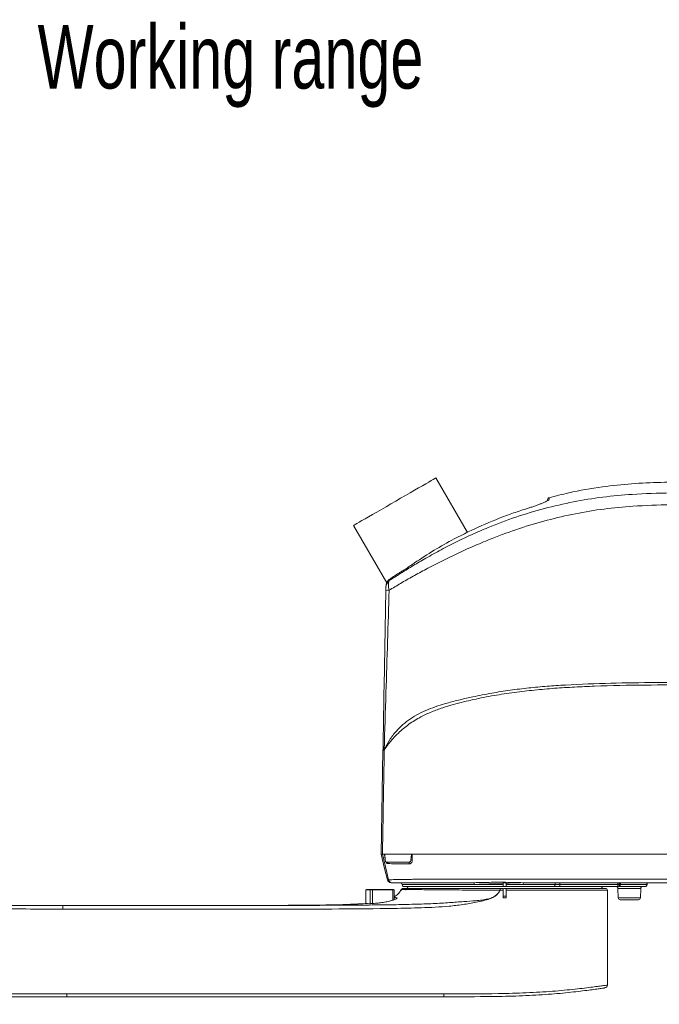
# Paper-space layout '图纸2' of a CAD drawing. Header units: millimetres. Extents: x 75 to 227, y 54 to 171.
# Tile 5 of 6: x 132 to 180, y 97 to 171. Entities that reach past the tile are written whole.
import ezdxf

# ---------------------------------------------------------------- set-up
doc = ezdxf.new("R2010")
doc.units = ezdxf.units.MM
doc.layers.add('图框', color=7, linetype='Continuous')
doc.styles.add('SLDTEXTSTYLE0', font='TXT', dxfattribs={"width": 0.7})

psp = doc.layouts.new('图纸2')

# ---------------------------------------------------------------- linework, layer by layer
at = {"color": 7, "linetype": 'Continuous', "lineweight": 15}
for p, q in [((165.1527, 132.6345), (162.7846, 136.7361)), ((171.2027, 135.0419), (171.2102, 135.0489)), ((156.5987, 133.1647), (159.0881, 128.8529)), ((159.2898, 129.1112), (159.2839, 129.0204)), ((159.0221, 128.4941), (159.0237, 128.5884)), ((158.6724, 108.4617), (158.809, 116.2874)), ((158.9039, 108.4617), (158.7669, 108.4617)), ((158.9849, 107.9597), (158.9803, 108.0002)), ((159.5074, 107.8617), (159.3859, 107.8617)), ((157.5724, 105.8189), (157.5295, 105.776)), ((157.5724, 105.8189), (157.8899, 105.8189)), ((157.8899, 105.8189), (157.8484, 105.776)), ((157.8899, 105.8189), (158.0127, 105.8189)), ((158.0127, 105.8189), (158.0238, 105.776)), ((158.0127, 105.8189), (159.5308, 105.8189)), ((159.5308, 105.8189), (159.5419, 105.776)), ((159.5308, 105.8189), (159.6049, 105.8189)), ((159.6478, 105.776), (159.6049, 105.8189)), ((160.1338, 105.7263), (160.2042, 105.8196)), ((160.2613, 105.8177), (160.2042, 105.8196)), ((160.2042, 105.8196), (160.2103, 105.8193)), ((160.2438, 106.1903), (160.2438, 106.176)), ((167.851, 106.0331), (160.3867, 106.0331)), ((167.6116, 105.8903), (167.851, 105.8903)), ((168.0653, 106.3188), (167.851, 106.3188)), ((167.851, 106.2385), (167.851, 106.176)), ((167.851, 106.0331), (168.0653, 106.0331)), ((168.0653, 106.176), (168.0653, 106.2327)), ((168.0653, 106.176), (171.7379, 106.176)), ((171.6679, 106.0331), (168.0653, 106.0331)), ((175.5295, 105.8903), (168.0653, 105.8903)), ((172.0879, 106.0331), (171.6679, 106.0331)), ((171.7379, 106.176), (171.7379, 106.1903)), ((171.7379, 106.176), (172.0879, 106.176)), ((172.0879, 106.1903), (172.0879, 106.3188)), ((172.0879, 106.1903), (172.0879, 106.176)), ((176.4661, 106.1903), (172.0879, 106.1903)), ((172.0879, 106.0331), (172.0879, 106.176)), ((172.0879, 106.176), (176.4653, 106.176)), ((176.4653, 106.0331), (172.0879, 106.0331)), ((175.2401, 105.8903), (175.2402, 105.894)), ((176.4556, 106.0331), (176.4653, 106.0331)), ((176.4653, 106.176), (176.4661, 106.1903)), ((176.4653, 106.0331), (176.4653, 106.176)), ((176.4653, 105.894), (176.4842, 105.1723)), ((176.4661, 106.1903), (176.4661, 106.3188)), ((176.5353, 106.0331), (176.5137, 106.0331)), ((178.5108, 106.0331), (176.5353, 106.0331)), ((176.6079, 106.1679), (176.6161, 106.3132)), ((178.1534, 105.1723), (178.1723, 105.894)), ((178.6536, 106.1723), (178.6538, 106.1795)), ((157.5295, 105.776), (157.5295, 104.7446)), ((157.5295, 105.776), (157.8484, 105.776)), ((158.0238, 105.776), (157.8484, 105.776)), ((158.0238, 105.776), (159.5419, 105.776)), ((159.6478, 105.776), (159.5419, 105.776)), ((159.6478, 105.0489), (159.6478, 105.776)), ((159.853, 105.1624), (159.853, 105.1824)), ((159.8605, 105.1753), (159.853, 105.1793)), ((167.6063, 105.7488), (167.851, 105.7487)), ((167.851, 105.176), (167.851, 105.7487)), ((167.851, 105.7474), (167.851, 105.176)), ((168.0654, 105.176), (167.851, 105.176)), ((167.851, 105.176), (168.0653, 105.176)), ((168.0653, 105.7487), (168.0653, 105.176)), ((168.0653, 105.176), (168.0653, 105.7474)), ((175.6724, 105.7474), (175.6724, 98.6247)), ((138.1724, 104.6001), (134.7393, 104.6002)), ((155.2686, 104.6586), (157.4581, 104.7456)), ((178.0106, 105.0331), (176.627, 105.0331)), ((163.3829, 97.7474), (163.8843, 97.7475)), ((169.2243, 97.8174), (169.2243, 97.7918)), ((170.661, 97.8904), (170.661, 97.8651)), ((171.621, 97.9605), (171.621, 97.935))]:
    psp.add_line(p, q, dxfattribs=at)
at = {"color": 8, "linetype": 'Continuous', "lineweight": 15}
for p, q in [((160.2438, 106.176), (167.851, 106.176)), ((167.9581, 105.894), (167.9006, 105.894)), ((175.2402, 105.894), (167.9581, 105.894)), ((178.1723, 105.894), (176.4653, 105.894)), ((176.6514, 106.1723), (178.6536, 106.1723)), ((157.8484, 104.7417), (157.8484, 105.776)), ((158.0238, 104.7514), (158.0238, 105.776)), ((159.5419, 105.776), (159.5419, 105.0121)), ((167.851, 105.3151), (168.0657, 105.3151)), ((176.4842, 105.1723), (177.3188, 105.1723)), ((177.3188, 105.1723), (178.1534, 105.1723)), ((163.3829, 97.7474), (163.8766, 97.75))]:
    psp.add_line(p, q, dxfattribs=at)
at = {"color": 7, "linetype": 'Continuous', "lineweight": 15, "flags": 128}
for points in [[(162.7846, 136.7361), (162.7846, 136.7361), (162.7611, 136.7225), (162.6944, 136.684), (162.5857, 136.6212), (162.4363, 136.535), (162.2483, 136.4265), (162.0245, 136.2972), (161.768, 136.1491), (161.4822, 135.9842), (161.1714, 135.8047), (160.8398, 135.6132), (160.492, 135.4125), (160.1331, 135.2052), (159.7679, 134.9944), (159.4017, 134.7829), (159.0395, 134.5738)], [(159.0395, 134.5738), (158.6865, 134.37), (158.3476, 134.1744), (158.0276, 133.9896), (157.7309, 133.8183), (157.4617, 133.6629), (157.2239, 133.5256), (157.0207, 133.4083), (156.855, 133.3126), (156.7291, 133.2399), (156.6448, 133.1913), (156.6033, 133.1673), (156.5987, 133.1647)], [(159.1394, 106.5372), (158.9312, 107.3952), (158.6724, 108.4617)], [(158.7669, 108.4617), (159.1016, 107.0736), (159.2298, 106.5418)], [(165.6635, 106.1903), (165.6627, 106.2154), (165.6605, 106.2395), (165.657, 106.2617), (165.6523, 106.2812), (165.6465, 106.2972), (165.6398, 106.3091), (165.6327, 106.3164), (165.6252, 106.3188)], [(171.6679, 106.0331), (171.6816, 106.0359), (171.6947, 106.044), (171.7068, 106.0572), (171.7174, 106.075), (171.7261, 106.0966), (171.7326, 106.1213), (171.7366, 106.1481), (171.7379, 106.176)], [(171.7379, 106.1903), (171.7391, 106.2154), (171.7427, 106.2395), (171.7485, 106.2617), (171.7564, 106.2812), (171.7659, 106.2972), (171.7768, 106.3091), (171.7886, 106.3164), (171.8009, 106.3188)], [(176.5468, 106.1944), (176.5486, 106.2189), (176.5529, 106.2423), (176.5597, 106.2638), (176.5687, 106.2826), (176.5796, 106.298), (176.5919, 106.3095), (176.6052, 106.3165), (176.619, 106.3188)], [(134.7392, 104.6046), (145.5609, 104.6053), (145.9393, 104.6053)]]:
    psp.add_lwpolyline(points, dxfattribs=at)
at = {"color": 8, "linetype": 'Continuous', "lineweight": 15, "flags": 128}
psp.add_lwpolyline([(176.6079, 106.1679), (176.6079, 106.1679), (176.6042, 106.1681), (176.5935, 106.1687), (176.5765, 106.1697), (176.554, 106.171), (176.527, 106.1725), (176.4969, 106.1742), (176.4653, 106.176)], dxfattribs=at)
at = {"color": 7, "linetype": 'Continuous', "lineweight": 15}
for centre, radius, start, end in [((171.3242, 135.1246), 0.1429, 106.408947, 180), ((159.7105, 128.4799), 0.6886, 128.285699, 178.820989), ((159.1874, 125.7303), 2.5608, 88.146545, 93.782447), ((159.0622, 107.7371), 0.125, 5.538455, 85.354644), ((160.6333, 107.7365), 0.1601, 359.923768, 44.928657), ((160.9767, 106.7435), 1.2616, 88.429317, 93.728172), ((159.4171, 106.6046), 0.2857, 193.639777, 270.000004), ((159.4863, 106.5774), 0.259, 187.899478, 266.825646), ((160.1153, 106.1903), 0.1286, 359.864131, 90.000004), ((160.3867, 106.176), 0.1429, 180, 270), ((160.3867, 105.7474), 0.1429, 0, 90), ((160.5332, 105.8903), 0.1429, 1.5, 90), ((169.5401, 106.2214), 0.1987, 150.625742, 189.006081), ((175.383, 105.8903), 0.1429, 90, 178.5), ((175.5295, 105.7474), 0.1429, 0.000149, 90), ((176.3225, 105.8903), 0.1429, 1.5, 90), ((176.4652, 106.176), 0.1429, 270, 356.754746), ((176.5209, 106.1631), 0.1308, 276.313575, 4.004951), ((178.3151, 105.8903), 0.1429, 90, 178.5), ((178.5108, 106.176), 0.1429, 270, 358.5), ((178.7886, 106.1761), 0.1428, 90.020088, 178.522803), ((178.7966, 106.176), 0.1429, 90.000004, 178.570751), ((176.627, 105.176), 0.1429, 181.5, 270), ((178.0106, 105.176), 0.1429, 270, 358.5), ((62.5505, 104.4028), 72.189, 359.949055, 0.160109), ((175.4581, 98.6247), 0.2143, 278.403886, 359.997113), ((128.4572, 97.9054), 6.5987, 358.62835, 0.449114)]:
    psp.add_arc(centre, radius, start, end, dxfattribs=at)
at = {"color": 8, "linetype": 'Continuous', "lineweight": 15}
for centre, radius, start, end in [((171.3239, 134.9837), 0.1427, 104.501442, 151.080589), ((165.6476, 97.9142), 2.2717, 178.838977, 184.11947)]:
    psp.add_arc(centre, radius, start, end, dxfattribs=at)
at = {"color": 7, "linetype": 'Continuous', "lineweight": 15}
for points, knots in [([(205.8604, 130.3967), (205.6452, 130.5337), (204.8739, 131.0251), (203.498, 131.7818), (201.7174, 132.6539), (199.8682, 133.4379), (197.9378, 134.1404), (195.942, 134.7421), (193.9383, 135.2296), (191.9868, 135.605), (190.0453, 135.8956), (188.0819, 136.1154), (186.0513, 136.274), (183.986, 136.374), (181.8643, 136.4232), (179.6931, 136.4207), (177.493, 136.3184), (175.1761, 136.0692), (173.099, 135.725), (171.7796, 135.3707), (171.2895, 135.239)], [0, 0, 0, 0, 0.0213995, 0.0767373, 0.1316269, 0.1877208, 0.2451864, 0.3039193, 0.3625457, 0.4181394, 0.4706202, 0.5272323, 0.5838801, 0.6415019, 0.7007095, 0.7619434, 0.823659, 0.8854106, 0.9574283, 1, 1, 1, 1]), ([(159.2839, 129.0204), (159.5523, 129.1943), (160.0901, 129.5427), (160.968, 130.0846), (161.9468, 130.663), (163.0361, 131.269), (164.2317, 131.8884), (165.4592, 132.4751), (166.9733, 133.1352), (168.7924, 133.8147), (170.93, 134.4555), (173.1078, 134.9558), (175.3111, 135.3156), (177.7498, 135.539), (180.4169, 135.628), (183.309, 135.5957), (186.1993, 135.4143), (189.0756, 135.0852), (191.9252, 134.6016), (194.5303, 134.0132), (196.889, 133.3347), (199.0023, 132.5874), (201.0693, 131.7168), (203.0767, 130.7224), (204.9403, 129.6484), (206.6584, 128.5043), (208.2305, 127.3035), (209.7157, 126.0029), (210.9892, 124.7151), (212.0655, 123.4716), (212.8729, 122.4191), (213.5312, 121.4726), (214.0449, 120.6316), (214.4256, 119.858), (214.6343, 119.2806), (214.7094, 118.9459), (214.733, 118.7914), (214.7437, 118.6875), (214.747, 118.6114), (214.7466, 118.5704), (214.7465, 118.5629)], [0, 0, 0, 0, 0.0177119, 0.035474, 0.0532045, 0.0745225, 0.0959094, 0.1173324, 0.1386998, 0.1734671, 0.2083502, 0.2432766, 0.2781669, 0.3129404, 0.3580203, 0.4032321, 0.4484954, 0.4937404, 0.5389098, 0.5839613, 0.6189161, 0.6539697, 0.6890461, 0.7240793, 0.7590169, 0.789927, 0.8209153, 0.851875, 0.882746, 0.9063646, 0.9299712, 0.9464096, 0.962871, 0.9792804, 0.9904764, 0.9946652, 0.9964331, 0.9980773, 0.9996495, 1, 1, 1, 1]), ([(214.7465, 118.5629), (214.7462, 118.5722), (214.7442, 118.647), (214.7161, 118.8391), (214.6017, 119.1915), (214.3392, 119.7212), (213.9099, 120.4196), (213.3435, 121.1989), (212.6271, 122.0839), (211.7473, 123.0658), (210.6065, 124.2287), (209.3034, 125.4521), (207.8161, 126.6962), (206.2569, 127.8574), (204.5609, 128.9653), (202.7255, 130.0021), (200.7545, 130.9623), (198.7267, 131.8031), (196.655, 132.525), (194.3376, 133.1811), (191.7732, 133.7501), (188.9636, 134.218), (186.1285, 134.5352), (183.2798, 134.7086), (180.4297, 134.7365), (177.8078, 134.6489), (175.4181, 134.4267), (173.2678, 134.069), (171.1419, 133.5769), (169.0526, 132.9554), (167.2519, 132.2979), (165.7257, 131.6615), (164.4599, 131.0926), (163.2246, 130.4959), (162.0879, 129.908), (161.0571, 129.3416), (160.1235, 128.806), (159.5543, 128.4616), (159.2702, 128.2897)], [0, 0, 0, 0, 0.0004402, 0.0035401, 0.0093615, 0.0204551, 0.0371719, 0.0539469, 0.0706922, 0.0946163, 0.1185597, 0.1492077, 0.179927, 0.2106612, 0.2413295, 0.2758423, 0.3104468, 0.3450906, 0.379711, 0.4142375, 0.4590365, 0.5039498, 0.5489368, 0.5939421, 0.6388972, 0.6837243, 0.7179841, 0.7523495, 0.7867608, 0.8211441, 0.855419, 0.8774256, 0.8994908, 0.9215149, 0.9434653, 0.9623038, 0.9811792, 1, 1, 1, 1]), ([(171.2282, 135.0606), (171.2208, 135.0548), (171.1931, 135.0332), (171.0965, 134.9816), (170.941, 134.9079), (170.7433, 134.8242), (170.5144, 134.7349), (170.2613, 134.6427), (169.9909, 134.5498), (169.8041, 134.4903), (169.7107, 134.4606)], [0, 0, 0, 0, 0.04810634, 0.17994031, 0.31645538, 0.45300402, 0.58974646, 0.72650188, 0.86325641, 1, 1, 1, 1]), ([(171.1814, 135.0576), (171.1814, 135.0688), (171.1814, 135.1174), (171.1814, 135.1215), (171.1814, 135.1245)], [0, 0, 0, 0, 0.2304697, 1, 1, 1, 1]), ([(171.2042, 135.0544), (171.2039, 135.0539), (171.2035, 135.053), (171.1902, 135.044), (171.1848, 135.0404)], [0, 0, 0, 0, 0.59602, 1, 1, 1, 1]), ([(169.7107, 134.4606), (169.6198, 134.4319), (169.1657, 134.2886), (167.9913, 133.8881), (166.2157, 133.1806), (164.3166, 132.2582), (162.6351, 131.3146), (161.6665, 130.6714), (161.1822, 130.3498)], [0, 0, 0, 0, 0.0300707, 0.1503688, 0.3916893, 0.6329984, 0.8165068, 1, 1, 1, 1]), ([(161.1822, 130.3498), (161.1131, 130.3023), (160.9349, 130.18), (160.6427, 129.9848), (160.4346, 129.8542), (160.3286, 129.7877)], [0, 0, 0, 0, 0.2369309, 0.6113293, 1, 1, 1, 1]), ([(160.3286, 129.7877), (160.2574, 129.7437), (159.9071, 129.5273), (159.5636, 129.2958), (159.2898, 129.1112)], [0, 0, 0, 0, 0.2031015, 1, 1, 1, 1]), ([(159.2898, 129.1112), (159.2822, 129.1057), (159.2258, 129.0645), (159.1331, 128.9654), (159.0434, 128.789), (159.0303, 128.6553), (159.0237, 128.5884)], [0, 0, 0, 0, 0.0489034, 0.3637241, 0.6819981, 1, 1, 1, 1]), ([(159.2839, 129.0204), (159.2662, 128.9823), (159.2314, 128.9072), (159.2138, 128.7323), (159.2231, 128.5247), (159.2548, 128.3664), (159.2702, 128.2897)], [0, 0, 0, 0, 0.24764554, 0.48741738, 0.75151417, 1, 1, 1, 1]), ([(158.8096, 116.3243), (158.8345, 117.7478), (158.8817, 120.453), (158.9513, 124.4401), (158.996, 127.0037), (159.0184, 128.2855)], [0, 0, 0, 0, 0.3570455, 0.6785225, 1, 1, 1, 1]), ([(159.2702, 128.2897), (159.2317, 127.0082), (159.1546, 124.445), (159.0292, 120.4585), (158.9454, 117.7533), (158.9012, 116.3298)], [0, 0, 0, 0, 0.3214492, 0.64292, 1, 1, 1, 1]), ([(159.0184, 128.2855), (159.0189, 128.3102), (159.0197, 128.3599), (159.0208, 128.4242), (159.0217, 128.4722), (159.0219, 128.4866), (159.0221, 128.4941)], [0, 0, 0, 0, 0.2552279, 0.511904, 0.7453192, 1, 1, 1, 1]), ([(159.0214, 128.458), (159.0215, 128.4601), (159.0215, 128.4646), (159.0221, 128.497), (159.0226, 128.5262), (159.0228, 128.5386), (159.0228, 128.5388)], [0, 0, 0, 0, 0.34780691, 0.74746859, 0.99564507, 1, 1, 1, 1]), ([(158.9013, 116.3288), (159.0266, 116.569), (159.2802, 117.0556), (159.7606, 117.682), (160.2972, 118.2106), (160.8662, 118.6428), (161.5034, 119.0197), (162.1906, 119.3384), (162.9004, 119.5992), (163.7078, 119.8441), (164.5911, 120.0665), (165.713, 120.3197), (166.9644, 120.5684), (168.3658, 120.7913), (169.7536, 120.9593), (171.1357, 121.0851), (173.1885, 121.2228), (175.9099, 121.3235), (179.3027, 121.37), (182.6919, 121.3629), (186.0642, 121.3134), (189.4179, 121.23), (192.7504, 121.1127), (196.082, 120.9583), (199.2917, 120.7741), (202.3861, 120.5343), (204.6825, 120.3101), (206.3064, 120.1276), (207.2601, 120.0132), (208.2266, 119.8925), (209.2186, 119.764), (210.034, 119.6595), (210.7017, 119.5609), (211.199, 119.4588), (211.7149, 119.3535), (212.2115, 119.2429), (212.7257, 119.1211), (213.2464, 118.9878), (213.7563, 118.8462), (214.2181, 118.709), (214.4723, 118.6319), (214.5998, 118.5932)], [0, 0, 0, 0, 0.0167861, 0.0340048, 0.0475631, 0.0613922, 0.075171, 0.0889396, 0.1024684, 0.1151286, 0.1327195, 0.1490747, 0.1735446, 0.1972686, 0.2207978, 0.244146, 0.2673388, 0.324662, 0.3815853, 0.4386219, 0.4957446, 0.5518338, 0.6079847, 0.6641126, 0.7202911, 0.7704079, 0.8210414, 0.8371488, 0.8533997, 0.8699041, 0.8868308, 0.9046269, 0.9123366, 0.92196, 0.9314995, 0.9411081, 0.9508021, 0.9628912, 0.9750899, 0.9875056, 1, 1, 1, 1]), ([(214.5998, 118.5932), (214.4714, 118.607), (214.215, 118.6345), (213.7469, 118.6814), (213.2268, 118.7392), (212.6925, 118.8037), (212.1623, 118.8724), (211.6491, 118.9413), (211.1166, 119.018), (210.6082, 119.0842), (209.971, 119.2039), (209.2209, 119.3459), (208.3164, 119.4993), (207.4316, 119.6366), (206.0789, 119.8285), (204.2547, 120.0543), (201.9568, 120.2882), (198.9227, 120.5406), (195.1423, 120.7856), (190.6126, 120.9911), (186.3252, 121.1176), (182.2841, 121.1792), (178.4919, 121.1803), (175.467, 121.1248), (173.2057, 121.0245), (171.7012, 120.93), (170.1892, 120.8), (168.6712, 120.6244), (167.1398, 120.3926), (165.8705, 120.1418), (164.8531, 119.9036), (164.0784, 119.7051), (163.2715, 119.4641), (162.4503, 119.1629), (161.5829, 118.7609), (160.7277, 118.2348), (160.049, 117.6647), (159.5562, 117.1512), (159.1992, 116.7208), (159.0017, 116.4321), (158.9028, 116.2877)], [0, 0, 0, 0, 0.0125211, 0.0250029, 0.0373505, 0.0496583, 0.0595645, 0.0693991, 0.0791659, 0.0890105, 0.0965715, 0.1128526, 0.1284168, 0.1436308, 0.1586305, 0.1981041, 0.2371057, 0.2758568, 0.3524299, 0.4289492, 0.5054219, 0.5695106, 0.6334819, 0.6973353, 0.7225997, 0.7480325, 0.773627, 0.799406, 0.8253979, 0.8520961, 0.8650032, 0.8785738, 0.8929812, 0.9084412, 0.9244031, 0.9443864, 0.9644258, 0.9762119, 0.9880955, 1, 1, 1, 1]), ([(158.9028, 116.2878), (158.8907, 115.5658), (158.8665, 114.1218), (158.8296, 111.9557), (158.7972, 110.069), (158.7771, 108.9043), (158.7694, 108.4617)], [0, 0, 0, 0, 0.2767727, 0.553547, 0.8303228, 1, 1, 1, 1]), ([(158.809, 116.2874), (158.809, 116.2889), (158.8091, 116.292), (158.8092, 116.2966), (158.8092, 116.3012), (158.8093, 116.3058), (158.8094, 116.3104), (158.8095, 116.3166), (158.8096, 116.3212), (158.8096, 116.3243)], [0, 0, 0, 0, 0.1251064, 0.250157, 0.3752077, 0.5003208, 0.6253793, 0.7504413, 1, 1, 1, 1]), ([(158.9028, 116.2878), (158.8756, 116.288), (158.8213, 116.2883), (158.8131, 116.2877), (158.809, 116.2874)], [0, 0, 0, 0, 0.4999983, 1, 1, 1, 1]), ([(158.9012, 116.3291), (158.8747, 116.3284), (158.8217, 116.3271), (158.8136, 116.3248), (158.8096, 116.3236)], [0, 0, 0, 0, 0.499999, 1, 1, 1, 1]), ([(158.9012, 116.3284), (158.9012, 116.3284), (158.9012, 116.3255), (158.9015, 116.3207), (158.9017, 116.3142), (158.9019, 116.309), (158.9022, 116.3037), (158.9023, 116.2985), (158.9029, 116.2932), (158.9019, 116.2893), (158.9028, 116.2876), (158.9028, 116.2876)], [0, 0, 0, 0, 0.0002087, 0.2200574, 0.3488213, 0.4774477, 0.6059476, 0.734311, 0.8624959, 0.9997676, 1, 1, 1, 1]), ([(158.7694, 108.4617), (158.7348, 108.4617), (158.6807, 108.4617), (158.6746, 108.4617), (158.6724, 108.4617)], [0, 0, 0, 0, 0.6389877, 1, 1, 1, 1]), ([(158.7669, 108.4617), (158.733, 108.4617), (158.6804, 108.4617), (158.6745, 108.4617), (158.6724, 108.4617)], [0, 0, 0, 0, 0.64274101, 1, 1, 1, 1]), ([(210.4581, 108.4617), (209.6814, 108.4617), (208.1274, 108.4617), (205.7551, 108.4617), (203.3685, 108.4617), (200.9713, 108.4617), (198.5722, 108.4617), (194.8999, 108.4617), (189.9534, 108.4617), (183.7289, 108.4617), (178.3996, 108.4617), (173.9658, 108.4617), (170.8554, 108.4617), (168.1745, 108.4617), (166.293, 108.4617), (164.7838, 108.4617), (163.6519, 108.4617), (162.5429, 108.4617), (161.5076, 108.4617), (160.5687, 108.4617), (159.8102, 108.4617), (159.203, 108.4617), (158.9139, 108.4617), (158.7694, 108.4617)], [0, 0, 0, 0, 0.0451391, 0.0903101, 0.1356041, 0.1810041, 0.2264206, 0.2717233, 0.3893627, 0.5070134, 0.6246629, 0.6915438, 0.7584206, 0.8010286, 0.8436304, 0.8652826, 0.8870191, 0.9086503, 0.9301582, 0.9499826, 0.9697865, 0.9848968, 1, 1, 1, 1]), ([(158.9803, 108.0002), (158.975, 108.0949), (158.9684, 108.2119), (158.9493, 108.3404), (158.9394, 108.3901), (158.9301, 108.4244), (158.9207, 108.4468), (158.9134, 108.4575), (158.9077, 108.4614), (158.9048, 108.4616), (158.9039, 108.4617)], [0, 0, 0, 0, 0.5711624, 0.7058131, 0.7991853, 0.8890816, 0.9345745, 0.9679207, 0.9903904, 1, 1, 1, 1]), ([(160.9959, 108.4617), (160.7699, 108.4617), (160.3175, 108.4617), (159.7504, 108.4617), (159.2727, 108.4617), (159.0277, 108.4617), (158.9039, 108.4617)], [0, 0, 0, 0, 0.2770045, 0.5544699, 0.7749308, 1, 1, 1, 1]), ([(160.9959, 108.4617), (160.9942, 108.4615), (160.9903, 108.4609), (160.9834, 108.4554), (160.9694, 108.4351), (160.94, 108.3438), (160.9163, 108.1948), (160.9015, 108.0625), (160.8947, 108.0024)], [0, 0, 0, 0, 0.012132, 0.0278622, 0.0583637, 0.1722191, 0.6237754, 1, 1, 1, 1]), ([(160.9959, 108.4617), (160.9977, 108.4057), (161.0027, 108.2533), (161.008, 108.1009), (161.0113, 108.0046)], [0, 0, 0, 0, 0.36786827, 1, 1, 1, 1]), ([(198.2061, 108.4617), (196.7823, 108.4617), (193.9347, 108.4617), (189.4696, 108.4617), (184.8121, 108.4617), (180.2427, 108.4617), (175.9534, 108.4617), (172.4353, 108.4617), (169.409, 108.4617), (167.3787, 108.4617), (165.8515, 108.4617), (164.828, 108.4617), (163.8121, 108.4617), (162.8165, 108.4617), (161.8653, 108.4617), (161.2804, 108.4617), (160.9959, 108.4617)], [0, 0, 0, 0, 0.1141995, 0.2283983, 0.3579445, 0.4874925, 0.5946011, 0.7017076, 0.7694441, 0.837174, 0.864597, 0.8921481, 0.9196335, 0.9469629, 0.9741991, 1, 1, 1, 1]), ([(158.9849, 107.9597), (158.9855, 107.9567), (158.9892, 107.9389), (159.0001, 107.9087), (159.0218, 107.8782), (159.0446, 107.8635), (159.0592, 107.8622), (159.0643, 107.8617)], [0, 0, 0, 0, 0.0531038, 0.317095, 0.5834818, 0.8540035, 1, 1, 1, 1]), ([(159.0643, 107.8617), (159.1147, 107.8617), (159.2045, 107.8617), (159.3013, 107.8617), (159.3438, 107.8617)], [0, 0, 0, 0, 0.561973, 1, 1, 1, 1]), ([(159.0724, 107.8614), (159.073, 107.8615), (159.0807, 107.8628), (159.0888, 107.8571), (159.0856, 107.8596), (159.0854, 107.8597)], [0, 0, 0, 0, 0.0702821, 0.9593995, 1, 1, 1, 1]), ([(160.7934, 107.7363), (160.7155, 107.7368), (160.4818, 107.7384), (160.1134, 107.7413), (159.6375, 107.7455), (159.3544, 107.7478), (159.1866, 107.7492)], [0, 0, 0, 0, 0.1256718, 0.3772094, 0.6309, 1, 1, 1, 1]), ([(160.7467, 107.8496), (160.6673, 107.8507), (160.4292, 107.8541), (160.0509, 107.8588), (159.6614, 107.8614), (159.4388, 107.8616), (159.3438, 107.8617)], [0, 0, 0, 0, 0.1533052, 0.46013363, 0.769458, 1, 1, 1, 1]), ([(160.8947, 108.0024), (160.8911, 107.983), (160.8838, 107.9441), (160.8529, 107.8958), (160.8116, 107.8626), (160.774, 107.8503), (160.7523, 107.8497), (160.7467, 107.8496)], [0, 0, 0, 0, 0.23365169, 0.46758071, 0.69463426, 0.92143946, 1, 1, 1, 1]), ([(161.0113, 108.0046), (161.0099, 107.9739), (161.007, 107.9125), (160.9701, 107.8316), (160.9139, 107.7712), (160.8512, 107.7403), (160.8095, 107.7374), (160.7934, 107.7363)], [0, 0, 0, 0, 0.21687402, 0.43231542, 0.64645149, 0.86340527, 1, 1, 1, 1]), ([(159.2298, 106.5418), (159.386, 106.5438), (159.7015, 106.5478), (160.2274, 106.5577), (160.7276, 106.5661), (161.1754, 106.5727), (161.6577, 106.578), (162.1308, 106.5816), (162.8166, 106.5846), (163.7335, 106.5862), (164.9304, 106.5864), (166.1461, 106.5867), (167.6479, 106.5867), (169.4258, 106.5867), (172.2728, 106.5867), (175.9143, 106.5867), (178.8707, 106.5867), (180.349, 106.5867)], [0, 0, 0, 0, 0.0398109, 0.0804401, 0.1049003, 0.1293605, 0.1546969, 0.1800385, 0.1996259, 0.2534871, 0.3074321, 0.3626252, 0.4178346, 0.5099571, 0.6021263, 0.8010559, 1, 1, 1, 1]), ([(159.1394, 106.5372), (159.1417, 106.5369), (159.1468, 106.5364), (159.1811, 106.5383), (159.2168, 106.5409), (159.2298, 106.5418)], [0, 0, 0, 0, 0.3468851, 0.7610299, 1, 1, 1, 1]), ([(159.472, 106.3188), (159.464, 106.3188), (159.4423, 106.3188), (159.4214, 106.3188), (159.4184, 106.3188), (159.4171, 106.3188)], [0, 0, 0, 0, 0.239285, 0.6533524, 1, 1, 1, 1]), ([(165.6252, 106.3188), (165.6021, 106.3188), (165.2532, 106.3188), (164.5795, 106.3188), (163.6134, 106.3188), (162.8477, 106.3188), (162.1922, 106.3188), (161.6428, 106.3188), (161.0489, 106.3188), (160.4696, 106.3188), (159.9259, 106.3188), (159.6233, 106.3188), (159.472, 106.3188)], [0, 0, 0, 0, 0.0096064, 0.1448775, 0.2802015, 0.4151017, 0.4729106, 0.569924, 0.6672652, 0.7642005, 0.8820759, 1, 1, 1, 1]), ([(160.2606, 105.8185), (160.2502, 105.8128), (160.1865, 105.7777), (160.161, 105.7445), (160.1397, 105.7168)], [0, 0, 0, 0, 0.16322389, 1, 1, 1, 1]), ([(160.2043, 105.8196), (160.211, 105.83), (160.2222, 105.8474), (160.2433, 105.8608), (160.2626, 105.877), (160.2908, 105.8872), (160.3154, 105.8893), (160.3275, 105.8903)], [0, 0, 0, 0, 0.2457054, 0.4134075, 0.4999931, 0.7542665, 1, 1, 1, 1]), ([(160.2465, 105.8633), (160.2397, 105.8587), (160.222, 105.8466), (160.2145, 105.8293), (160.2098, 105.8186)], [0, 0, 0, 0, 0.3840281, 1, 1, 1, 1]), ([(160.3275, 105.8903), (160.3399, 105.8903), (160.3649, 105.8903), (160.5602, 105.8903), (160.8645, 105.8903), (161.2855, 105.8903), (161.8123, 105.8903), (162.4376, 105.8903), (163.1519, 105.8903), (163.9428, 105.8903), (164.7987, 105.8903), (165.7058, 105.8903), (166.6484, 105.8903), (167.2906, 105.8903), (167.611, 105.8903)], [0, 0, 0, 0, 0.0834177, 0.1673274, 0.2504547, 0.3336225, 0.4170189, 0.5000094, 0.5833816, 0.6668673, 0.7498292, 0.8334272, 0.9169162, 1, 1, 1, 1]), ([(165.6252, 106.3188), (165.8735, 106.3227), (166.3713, 106.3303), (167.1113, 106.3553), (167.8377, 106.3562), (168.5846, 106.3326), (169.0935, 106.3237), (169.367, 106.3188)], [0, 0, 0, 0, 0.202345, 0.4058349, 0.5931652, 0.7814227, 1, 1, 1, 1]), ([(167.851, 106.2385), (167.6064, 106.2406), (167.1149, 106.2448), (166.3816, 106.206), (165.9036, 106.1955), (165.6635, 106.1903)], [0, 0, 0, 0, 0.3301875, 0.6635471, 1, 1, 1, 1]), ([(167.6116, 105.8903), (167.6109, 105.8884), (167.6099, 105.8855), (167.6087, 105.8679), (167.6078, 105.8497), (167.6071, 105.827), (167.6064, 105.7941), (167.6063, 105.7666), (167.6063, 105.7488)], [0, 0, 0, 0, 0.2395869, 0.3684449, 0.4999966, 0.631555, 0.7604124, 1, 1, 1, 1]), ([(167.851, 106.2385), (167.851, 106.2531), (167.851, 106.2823), (167.851, 106.3066), (167.851, 106.3188)], [0, 0, 0, 0, 0.4996196, 1, 1, 1, 1]), ([(167.851, 106.176), (167.851, 106.1699), (167.851, 106.1478), (167.851, 106.1106), (167.851, 106.0712), (167.851, 106.0438), (167.851, 106.0339), (167.851, 106.0333), (167.851, 106.0331)], [0, 0, 0, 0, 0.08189586, 0.29651415, 0.51113466, 0.72577364, 0.94043028, 1, 1, 1, 1]), ([(167.851, 105.7487), (167.851, 105.7648), (167.851, 105.7969), (167.851, 105.8394), (167.851, 105.8714), (167.851, 105.888), (167.851, 105.8896), (167.851, 105.8903)], [0, 0, 0, 0, 0.2159235, 0.4318462, 0.6477768, 0.8637267, 1, 1, 1, 1]), ([(167.851, 105.8903), (167.851, 105.8887), (167.851, 105.8855), (167.851, 105.8609), (167.851, 105.8247), (167.851, 105.7845), (167.851, 105.7579), (167.851, 105.7474)], [0, 0, 0, 0, 0.21472257, 0.42944413, 0.64415359, 0.8588462, 1, 1, 1, 1]), ([(168.0653, 106.3188), (168.0653, 106.3072), (168.0653, 106.2838), (168.0653, 106.2521), (168.0653, 106.2352), (168.0653, 106.2327)], [0, 0, 0, 0, 0.4597953, 0.9195931, 1, 1, 1, 1]), ([(169.3439, 106.1903), (169.0746, 106.1974), (168.6504, 106.2085), (168.2218, 106.2262), (168.0653, 106.2327)], [0, 0, 0, 0, 0.6346814, 1, 1, 1, 1]), ([(168.0653, 106.0331), (168.0653, 106.0338), (168.0653, 106.0356), (168.0653, 106.0526), (168.0653, 106.0849), (168.0653, 106.1276), (168.0653, 106.1599), (168.0653, 106.1759), (168.0653, 106.176)], [0, 0, 0, 0, 0.140415, 0.3551358, 0.5698532, 0.7845489, 0.9992235, 1, 1, 1, 1]), ([(168.0653, 105.7474), (168.0653, 105.7635), (168.0653, 105.7956), (168.0653, 105.8384), (168.0653, 105.8707), (168.0653, 105.8879), (168.0653, 105.8896), (168.0653, 105.8903)], [0, 0, 0, 0, 0.2140531, 0.4281085, 0.6421716, 0.85626, 1, 1, 1, 1]), ([(168.0653, 105.8903), (168.0653, 105.8887), (168.0653, 105.8857), (168.0653, 105.8609), (168.0653, 105.8245), (168.0653, 105.7847), (168.0653, 105.7587), (168.0653, 105.7487)], [0, 0, 0, 0, 0.2171726, 0.4345135, 0.6498229, 0.8651088, 1, 1, 1, 1]), ([(171.7379, 106.1903), (171.5523, 106.1903), (171.1811, 106.1903), (170.5905, 106.1903), (169.9786, 106.1903), (169.5555, 106.1903), (169.3439, 106.1903)], [0, 0, 0, 0, 0.2465467, 0.4930915, 0.7465453, 1, 1, 1, 1]), ([(180.349, 106.3188), (178.5295, 106.3188), (175.8002, 106.3188), (172.1611, 106.3188), (170.3198, 106.3188), (169.3888, 106.3188), (169.367, 106.3188)], [0, 0, 0, 0, 0.4969845, 0.745521, 0.9940412, 1, 1, 1, 1]), ([(172.0879, 106.1903), (172.0071, 106.1903), (171.8844, 106.1903), (171.7752, 106.1903), (171.7379, 106.1903)], [0, 0, 0, 0, 0.6580703, 1, 1, 1, 1]), ([(176.5468, 106.1944), (176.5325, 106.1937), (176.5073, 106.1924), (176.4786, 106.1909), (176.4661, 106.1903)], [0, 0, 0, 0, 0.5647162, 1, 1, 1, 1]), ([(167.6063, 105.7488), (167.5622, 105.6739), (167.4741, 105.5241), (167.2855, 105.3414), (167.0656, 105.2011), (166.7449, 105.0686), (166.326, 104.9599), (165.652, 104.8124), (164.802, 104.664), (163.4296, 104.5074), (161.7032, 104.4236), (158.9391, 104.3641), (155.4825, 104.3394), (149.9517, 104.3267), (143.0372, 104.3317), (137.5054, 104.3363), (134.7395, 104.3387)], [0, 0, 0, 0, 0.007827, 0.0156498, 0.0234681, 0.0312887, 0.0469243, 0.0625325, 0.0937015, 0.1248996, 0.1874006, 0.2499095, 0.3749193, 0.4999337, 0.7499711, 1, 1, 1, 1]), ([(159.6478, 105.2035), (159.6519, 105.2028), (159.673, 105.1996), (159.7728, 105.19), (159.853, 105.1824)], [0, 0, 0, 0, 0.1966048, 1, 1, 1, 1]), ([(159.853, 105.1824), (159.8565, 105.1813), (159.8638, 105.1792), (159.8587, 105.1643), (159.8265, 105.1344), (159.7546, 105.0902), (159.688, 105.0619), (159.6546, 105.0477)], [0, 0, 0, 0, 0.12415791, 0.250675, 0.50013678, 0.74970831, 1, 1, 1, 1]), ([(175.6724, 105.7474), (175.6599, 105.7474), (175.635, 105.7474), (175.4336, 105.7475), (175.1164, 105.7475), (174.6761, 105.7476), (174.1238, 105.7476), (173.4681, 105.7477), (172.7189, 105.7479), (171.8907, 105.748), (170.9961, 105.7481), (170.05, 105.7483), (169.0679, 105.7485), (168.399, 105.7486), (168.0653, 105.7487)], [0, 0, 0, 0, 0.0834135, 0.1664069, 0.2500904, 0.3331678, 0.4163863, 0.4999784, 0.5829442, 0.6665351, 0.7497561, 0.8328294, 0.9165844, 1, 1, 1, 1]), ([(91.2349, 104.6046), (91.2459, 104.6046), (91.2679, 104.6046), (91.4456, 104.6046), (91.7269, 104.6046), (92.1183, 104.6046), (92.6121, 104.6046), (93.2028, 104.6046), (93.8822, 104.6046), (94.642, 104.6046), (95.4721, 104.6046), (96.3617, 104.6046), (97.2996, 104.6046), (98.3122, 104.6046), (99.3905, 104.6046), (100.511, 104.6046), (101.6394, 104.6046), (102.7555, 104.6046), (103.8837, 104.6046), (104.9165, 104.6046), (105.8797, 104.6046), (106.7709, 104.6046), (107.6598, 104.6046), (108.5466, 104.6046), (109.442, 104.6046), (110.6563, 104.6046), (112.2196, 104.6046), (114.1616, 104.6046), (116.1418, 104.6046), (118.1265, 104.6046), (120.0778, 104.6046), (122.0112, 104.6046), (123.9996, 104.6046), (126.0799, 104.6046), (128.2334, 104.6046), (130.3938, 104.6046), (132.5489, 104.6046), (134.001, 104.6046), (134.7392, 104.6046)], [0, 0, 0, 0, 0.0206736, 0.041366, 0.0620466, 0.0827119, 0.1034052, 0.1240926, 0.144752, 0.1654453, 0.186138, 0.2067914, 0.2274844, 0.2481831, 0.2713043, 0.2944854, 0.3170643, 0.3413442, 0.3644676, 0.3874939, 0.4056945, 0.4243706, 0.4428529, 0.4608511, 0.4793387, 0.4983167, 0.5360231, 0.5760232, 0.6183226, 0.6583161, 0.6985401, 0.7387439, 0.777609, 0.8212108, 0.8670741, 0.9104382, 0.9544665, 1, 1, 1, 1]), ([(134.7395, 104.3387), (132.8897, 104.3404), (129.1906, 104.344), (123.6434, 104.3502), (118.3947, 104.3564), (113.4473, 104.3623), (109.6711, 104.3664), (106.772, 104.369), (104.8246, 104.3706), (103.2961, 104.371), (102.3293, 104.3717), (101.8623, 104.3711), (101.6563, 104.3706), (101.5655, 104.3704)], [0, 0, 0, 0, 0.16683502, 0.33361794, 0.50034324, 0.64036649, 0.78029137, 0.84177414, 0.90322286, 0.95729649, 0.98116706, 0.99170167, 1, 1, 1, 1]), ([(140.8961, 104.6046), (140.7029, 104.6046), (139.6016, 104.6045), (137.5493, 104.6046), (135.6901, 104.6046), (134.7392, 104.6046)], [0, 0, 0, 0, 0.09411222, 0.53664882, 1, 1, 1, 1]), ([(157.4979, 104.7473), (157.4925, 104.7468), (157.2361, 104.7206), (156.726, 104.7018), (155.7419, 104.6626), (154.5351, 104.6412), (153.2439, 104.6264), (152.0627, 104.6183), (150.9494, 104.6131), (149.7271, 104.6094), (148.4069, 104.6071), (147.0027, 104.6057), (146.0519, 104.6053), (145.5609, 104.6051)], [0, 0, 0, 0, 0.0013972, 0.0671256, 0.130559, 0.2519581, 0.3683756, 0.4485547, 0.5388325, 0.6399701, 0.7512151, 0.8715251, 1, 1, 1, 1]), ([(157.7879, 104.7402), (157.6876, 104.7419), (157.5353, 104.7446), (157.5076, 104.7449), (157.4981, 104.745)], [0, 0, 0, 0, 0.65843936, 1, 1, 1, 1]), ([(158.1434, 104.7606), (158.1056, 104.7576), (158.0302, 104.7514), (157.9189, 104.7447), (157.8462, 104.7414), (157.8053, 104.7402), (157.7937, 104.7402), (157.7879, 104.7402)], [0, 0, 0, 0, 0.2497125, 0.4991571, 0.748484, 0.8740418, 1, 1, 1, 1]), ([(159.6546, 105.0477), (159.5345, 105.0068), (159.293, 104.9245), (158.915, 104.8519), (158.5314, 104.7971), (158.2728, 104.7728), (158.1434, 104.7606)], [0, 0, 0, 0, 0.24580651, 0.49439886, 0.74698055, 1, 1, 1, 1]), ([(163.3763, 97.9602), (164.748, 97.9594), (166.4688, 97.9584), (168.543, 98.0036), (169.584, 98.0402), (170.5933, 98.0919), (171.5542, 98.1579), (172.4481, 98.2347), (173.2586, 98.3169), (173.973, 98.3988), (174.5758, 98.4742), (175.0583, 98.5385), (175.4079, 98.587), (175.6307, 98.6187), (175.6585, 98.6227), (175.6724, 98.6247)], [0, 0, 0, 0, 0.2465181, 0.3092721, 0.3717849, 0.4347822, 0.4974274, 0.560099, 0.6230688, 0.6855808, 0.7485888, 0.8112007, 0.8738789, 0.9369727, 1, 1, 1, 1]), ([(163.8766, 97.75), (165.0855, 97.7491), (166.6364, 97.7478), (168.5315, 97.7902), (169.5483, 97.8267), (170.5331, 97.8785), (171.471, 97.9447), (172.3436, 98.0217), (173.1347, 98.1041), (173.8319, 98.1863), (174.42, 98.2619), (174.8906, 98.3263), (175.2316, 98.3749), (175.4488, 98.4067), (175.4759, 98.4107), (175.4894, 98.4127)], [0, 0, 0, 0, 0.2283324, 0.2929191, 0.3569954, 0.4215918, 0.4858264, 0.5500631, 0.6145686, 0.678563, 0.7430259, 0.8070514, 0.8711205, 0.9355983, 1, 1, 1, 1]), ([(102.1208, 97.1786), (102.2672, 97.2689), (102.5601, 97.4495), (103.225, 97.6222), (104.0631, 97.7586), (105.08, 97.8671), (106.4445, 97.9314), (108.1571, 97.9521), (110.9034, 97.9621), (114.3444, 97.9611), (118.9403, 97.96), (124.002, 97.9585), (129.5279, 97.9575), (133.213, 97.9572), (135.0557, 97.9571)], [0, 0, 0, 0, 0.0156681, 0.0313469, 0.0624986, 0.0936226, 0.1248224, 0.187286, 0.2497684, 0.3747476, 0.499736, 0.666456, 0.8332169, 1, 1, 1, 1]), ([(135.029, 97.7474), (132.9382, 97.7473), (128.6999, 97.7472), (123.4, 97.7471), (119.129, 97.7467), (115.9446, 97.7238), (113.5987, 97.7012), (112.3182, 97.6194), (112.0973, 97.6053)], [0, 0, 0, 0, 0.273494, 0.5544178, 0.6932936, 0.832163, 0.9710389, 1, 1, 1, 1]), ([(124.258, 97.7474), (126.0131, 97.7474), (129.6112, 97.7474), (133.2105, 97.7474), (135.054, 97.7474)], [0, 0, 0, 0, 0.4878183, 1, 1, 1, 1]), ([(135.054, 97.7474), (136.6098, 97.7474), (139.7487, 97.7474), (144.4707, 97.7474), (149.2109, 97.7474), (153.9508, 97.7474), (158.6719, 97.7474), (161.8186, 97.7474), (163.3829, 97.7474)], [0, 0, 0, 0, 0.1647406, 0.332363, 0.4999917, 0.6666735, 0.8342989, 1, 1, 1, 1]), ([(135.0557, 97.9571), (138.2027, 97.9571), (144.4969, 97.9571), (153.938, 97.9586), (160.2301, 97.9596), (163.3763, 97.9602)], [0, 0, 0, 0, 0.3333234, 0.6666487, 1, 1, 1, 1]), ([(163.3817, 97.751), (163.4677, 97.7499), (163.6398, 97.7478), (163.8119, 97.7476), (163.8979, 97.7474)], [0, 0, 0, 0, 0.50002, 1, 1, 1, 1])]:
    psp.add_open_spline(points, degree=3, knots=knots, dxfattribs=at)
at = {"color": 8, "linetype": 'Continuous', "lineweight": 15}
for points, knots in [([(171.2882, 135.1219), (171.2859, 135.1129), (171.2818, 135.0973), (171.2443, 135.0716), (171.2282, 135.0606)], [0, 0, 0, 0, 0.5718589, 1, 1, 1, 1]), ([(171.2879, 135.2451), (171.2879, 135.2501), (171.2879, 135.2694), (171.2881, 135.1847), (171.2882, 135.1219)], [0, 0, 0, 0, 0.2592719, 1, 1, 1, 1]), ([(158.9723, 108.0994), (158.9598, 108.1655), (158.937, 108.2862), (158.9142, 108.407), (158.9039, 108.4617)], [0, 0, 0, 0, 0.5467263, 1, 1, 1, 1]), ([(159.1866, 107.7492), (159.1685, 107.7524), (159.1322, 107.759), (159.0804, 107.8032), (159.0537, 107.8483), (159.0416, 107.8687)], [0, 0, 0, 0, 0.3520615, 0.7069032, 1, 1, 1, 1]), ([(165.6635, 106.1903), (165.4609, 106.1903), (165.0558, 106.1903), (164.4667, 106.1903), (163.8957, 106.1903), (163.3544, 106.1903), (162.851, 106.1903), (162.3829, 106.1903), (161.9504, 106.1903), (161.5612, 106.1903), (161.2212, 106.1903), (160.928, 106.1903), (160.6823, 106.1903), (160.4895, 106.1903), (160.35, 106.1903), (160.2694, 106.1903), (160.2356, 106.1903), (160.2449, 106.1903), (160.2454, 106.1903)], [0, 0, 0, 0, 0.0655238, 0.1310477, 0.1984754, 0.2659026, 0.3314267, 0.3969505, 0.4643781, 0.5318057, 0.5973295, 0.6628535, 0.7302811, 0.7977086, 0.8632325, 0.9287564, 0.996184, 1, 1, 1, 1]), ([(160.2485, 105.8175), (160.2524, 105.8174), (160.2677, 105.8167), (160.3078, 105.8151), (160.3596, 105.8134), (160.4078, 105.8121), (160.4481, 105.8111), (160.495, 105.81), (160.5493, 105.8088), (160.6101, 105.8076), (160.6556, 105.8068), (160.6783, 105.8064)], [0, 0, 0, 0, 0.06238724, 0.24410131, 0.4209927, 0.50368737, 0.59236441, 0.68702235, 0.7876602, 0.89427446, 1, 1, 1, 1]), ([(167.6052, 105.749), (167.2774, 105.7512), (166.6234, 105.7555), (165.6634, 105.7618), (164.7405, 105.7684), (163.869, 105.775), (163.0645, 105.7815), (162.3389, 105.788), (161.7035, 105.7944), (161.1702, 105.8008), (160.7421, 105.8071), (160.4442, 105.8129), (160.2849, 105.8169), (160.2633, 105.8176), (160.2613, 105.8177)], [0, 0, 0, 0, 0.09026192, 0.18012327, 0.27062895, 0.36047676, 0.45063382, 0.54078016, 0.63040008, 0.72072457, 0.81043864, 0.90011733, 0.99050796, 1, 1, 1, 1]), ([(176.6138, 106.3188), (176.6132, 106.3085), (176.6115, 106.2769), (176.6002, 106.2364), (176.5817, 106.209), (176.5642, 106.1973), (176.5539, 106.1956), (176.5468, 106.1944)], [0, 0, 0, 0, 0.17957315, 0.55037737, 0.79033402, 0.85627365, 1, 1, 1, 1]), ([(176.608, 106.1699), (176.6084, 106.17), (176.6119, 106.1705), (176.6327, 106.1714), (176.6514, 106.1723)], [0, 0, 0, 0, 0.0997744, 1, 1, 1, 1]), ([(176.6587, 106.3188), (176.6572, 106.2883), (176.6548, 106.2394), (176.6523, 106.1906), (176.6514, 106.1723)], [0, 0, 0, 0, 0.6251608, 1, 1, 1, 1]), ([(178.6459, 106.1797), (178.6451, 106.1808), (178.6432, 106.1838), (178.6403, 106.2158), (178.638, 106.2649), (178.6378, 106.306), (178.6377, 106.3188)], [0, 0, 0, 0, 0.1927336, 0.5211612, 0.8503832, 1, 1, 1, 1]), ([(167.6052, 105.749), (167.6051, 105.7489), (167.6047, 105.7481), (167.6032, 105.7452), (167.5977, 105.7346), (167.5767, 105.6955), (167.526, 105.6124), (167.4243, 105.482), (167.2557, 105.3254), (166.9988, 105.1798), (166.6551, 105.0777), (166.2389, 105.0088), (165.6357, 104.9498), (164.8198, 104.8973), (163.7574, 104.8141), (162.5245, 104.7407), (161.1213, 104.6923), (159.5893, 104.661), (157.9374, 104.6401), (156.1736, 104.626), (154.2652, 104.6164), (152.2123, 104.6105), (150.0149, 104.6071), (147.7219, 104.6055), (145.3386, 104.6048), (143.0635, 104.6046), (141.5684, 104.6046), (140.8961, 104.6046)], [0, 0, 0, 0, 0.0000126, 0.0001068, 0.0003636, 0.0013271, 0.0050508, 0.0111631, 0.0196446, 0.0304639, 0.043653, 0.05929, 0.0773502, 0.1111277, 0.1507584, 0.1965522, 0.2486152, 0.3069173, 0.3669097, 0.4322644, 0.5029714, 0.579027, 0.660429, 0.7471753, 0.8338571, 0.9252865, 1, 1, 1, 1]), ([(159.6445, 105.2435), (159.7506, 105.314), (159.9455, 105.4435), (160.0748, 105.6378), (160.1338, 105.7263)], [0, 0, 0, 0, 0.5445186, 1, 1, 1, 1]), ([(140.7812, 104.6046), (141.5336, 104.6046), (144.1768, 104.6044), (146.8198, 104.6064), (148.7104, 104.6078)], [0, 0, 0, 0, 0.2846452, 1, 1, 1, 1])]:
    psp.add_open_spline(points, degree=3, knots=knots, dxfattribs=at)

# ---------------------------------------------------------------- texts
at = {"layer": '图框', "color": 7, "insert": (132.854, 170.7635), "char_height": 4.7625, "attachment_point": 1, "style": 'SLDTEXTSTYLE0'}
psp.add_mtext('Working range', dxfattribs=at)

doc.saveas('drawing.dxf')
